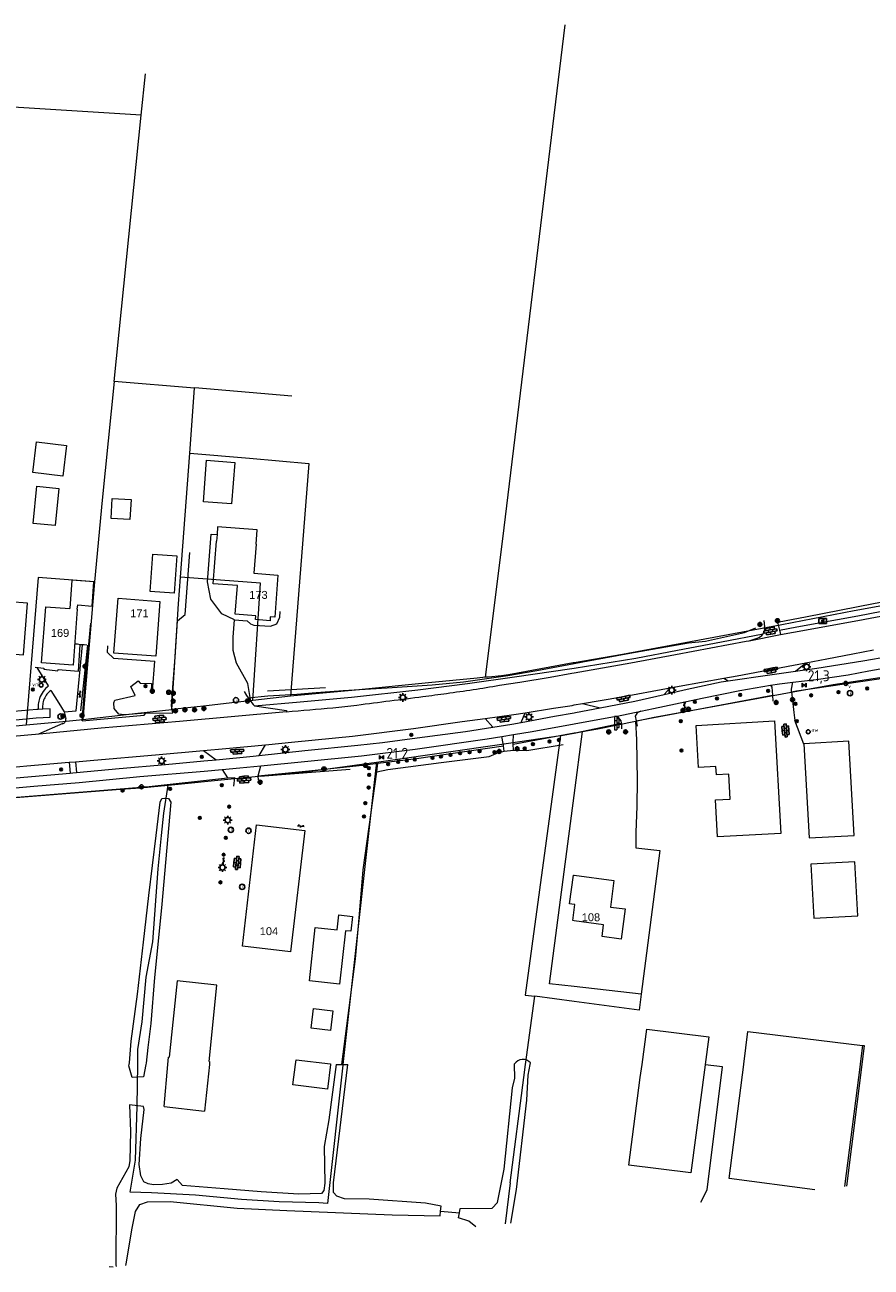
# Model space of a CAD drawing. Header units: metres. Extents: x 117922 to 130630, y 447724 to 454087.
# Tile 59 of 61: x 126875 to 127068, y 451454 to 451737. Entities that reach past the tile are written whole.
import ezdxf

# ---------------------------------------------------------------- set-up
doc = ezdxf.new("R2010")
doc.units = ezdxf.units.M
doc.layers.get('0').update_dxf_attribs({"color": 8})
for name, color, linetype, lineweight in [('B01', 8, 'Continuous', 0), ('B03', 8, 'Continuous', 0), ('B04', 8, 'Continuous', 0), ('B11', 8, 'Continuous', 0), ('B14', 8, 'Continuous', 0), ('G01', 8, 'Continuous', 0), ('Q19', 8, 'Continuous', 0), ('T00', 8, 'Continuous', 0), ('T07', 8, 'Continuous', 0), ('V00', 8, 'Continuous', 0), ('W00', 8, 'Continuous', 0), ('Z02', 7, 'Continuous', 0)]:
    doc.layers.add(name, color=color, linetype=linetype, lineweight=lineweight)
for name, color, linetype in [('SYM-OV4', 8, 'Continuous'), ('TOPOT21', 8, 'Continuous'), ('TOPOT23', 8, 'Continuous'), ('TOPOT26', 8, 'Continuous'), ('TOPOT28', 8, 'Continuous'), ('TOPOT30', 1, 'Continuous'), ('TOPOT31', 8, 'Continuous'), ('TOPOT36', 8, 'Continuous'), ('TOPOT52', 8, 'Continuous'), ('TOPOT72', 8, 'Continuous'), ('TOPOT79', 8, 'Continuous'), ('TOPOT94', 8, 'Continuous')]:
    doc.layers.add(name, color=color, linetype=linetype)
doc.styles.add('ISO', font='ISO')
doc.styles.add('Z02', font='arial.ttf', dxfattribs={"height": 1.8})

# ---------------------------------------------------------------- blocks, each defined once
blk = doc.blocks.new('paal')
at = {"color": 0}
for radius in [0.45, 0.2]:
    blk.add_circle((0, 0), radius, dxfattribs=at)
blk = doc.blocks.new('lichtmast')
at = {"color": 0}
for p, q in [((-0.6, 0), (-1, 0)), ((-0.71, 0.71), (-0.42, 0.42)), ((0, 0.6), (0, 1)), ((0.42, 0.42), (0.71, 0.71)), ((0.6, 0), (1, 0)), ((-0.42, -0.42), (-0.71, -0.71)), ((0, -0.6), (0, -1)), ((0.42, -0.42), (0.71, -0.71))]:
    blk.add_line(p, q, dxfattribs=at)
blk.add_circle((0, 0), 0.6, dxfattribs=at)
blk = doc.blocks.new('vlaggenmast')
at = {"color": 0}
blk.add_circle((0, 0), 0.45, dxfattribs=at)
at = {"color": 0, "style": 'ISO'}
blk.add_attdef('VLAGGENMAST', (0.7, 0), '', height=0.9, dxfattribs=at)
blk = doc.blocks.new('boom')
at = {"color": 0}
for radius in [0.315, 0.225, 0.135]:
    blk.add_circle((0, 0), radius, dxfattribs=at)
blk = doc.blocks.new('afsl-water')
at = {"color": 0}
blk.add_circle((0, 0), 0.45, dxfattribs=at)
at = {"color": 0, "style": 'ISO'}
blk.add_attdef('AFSL-WATER', (0.7, 0), '', height=0.9, dxfattribs=at)
blk = doc.blocks.new('verklikker')
at = {"color": 0}
blk.add_circle((0, 0), 0.45, dxfattribs=at)
at = {"color": 0, "style": 'ISO'}
blk.add_attdef('VERKLIKKER', (0.7, 0), '', height=0.9, dxfattribs=at)
blk = doc.blocks.new('klinkers4')
at = {"color": 0, "linetype": 'ByBlock', "lineweight": -2}
for p, q in [((0, 1.5), (-0.5, 1.5)), ((-0.5, 1.5), (-0.5, 0.5)), ((-0.5, 0.5), (-0.5, -0.5)), ((0, 0.5), (-0.5, 0.5)), ((0, 1.5), (0, 1)), ((0.5, 1), (0, 1)), ((0, 1), (0, 0.5)), ((0, 0.5), (0, 0)), ((0.5, 0), (0, 0)), ((0, 0), (0, -0.5)), ((0.5, 0), (0.5, 1)), ((0.5, -1), (0.5, 0)), ((-0.5, -0.5), (-0.5, -1.5)), ((0, -0.5), (-0.5, -0.5)), ((-0.5, -1.5), (0, -1.5)), ((0, -0.5), (0, -1)), ((0, -1), (0.5, -1)), ((0, -1), (0, -1.5))]:
    blk.add_line(p, q, dxfattribs=at)
blk = doc.blocks.new('klinkers6')
at = {"color": 0, "linetype": 'ByBlock', "lineweight": -2}
for p, q in [((-0.25, 1), (-0.75, 1)), ((-0.75, 1), (-0.75, 0)), ((-0.25, 0), (-0.75, 0)), ((-0.75, 0), (-0.75, -1)), ((0.25, 1.5), (-0.25, 1.5)), ((-0.25, 1.5), (-0.25, 0.5)), ((0.25, 0.5), (-0.25, 0.5)), ((-0.25, 0.5), (-0.25, -0.5)), ((0.25, 0.5), (0.25, 1.5)), ((0.75, 1), (0.25, 1)), ((0.25, -0.5), (0.25, 0.5)), ((0.75, 0), (0.75, 1)), ((-0.75, -1), (-0.25, -1)), ((-0.25, -0.5), (-0.25, 0)), ((0.25, -0.5), (-0.25, -0.5)), ((-0.25, -0.5), (-0.25, -1.5)), ((-0.25, -1.5), (0.25, -1.5)), ((0.75, 0), (0.25, 0)), ((0.25, 0), (0.25, -0.5)), ((0.25, -1.5), (0.25, -0.5)), ((0.25, -1), (0.75, -1)), ((0.75, -1), (0.75, 0))]:
    blk.add_line(p, q, dxfattribs=at)
blk = doc.blocks.new('klinkers2')
at = {"color": 0, "linetype": 'ByBlock', "lineweight": -2}
for p, q in [((-0.31, 0.5), (0, 0.5)), ((0, -0.75), (0, 0.75)), ((0, 0), (0.31, 0)), ((0, -0.5), (-0.31, -0.5))]:
    blk.add_line(p, q, dxfattribs=at)
blk = doc.blocks.new('grensmarkering')
at = {"color": 0}
blk.add_line((-0.67, 0), (0.67, 0), dxfattribs=at)
blk.add_circle((0, 0), 0.45, dxfattribs=at)
blk = doc.blocks.new('kolk')
at = {"color": 0}
blk.add_circle((0, 0), 0.6, dxfattribs=at)
at = {"color": 0, "linetype": 'Continuous', "style": 'ISO'}
blk.add_attdef('KOLK', (-0.04, -0.26), '', height=0.8, dxfattribs=at)
blk = doc.blocks.new('inspectieput')
at = {"color": 0}
blk.add_circle((0, 0), 0.6, dxfattribs=at)
at = {"color": 0, "linetype": 'Continuous', "style": 'ISO'}
blk.add_attdef('I', (0, -0.39), '', height=0.8, dxfattribs=at)
blk = doc.blocks.new('schk-electra')
at = {"color": 0}
for p, q in [((0.86, 0.56), (-0.86, 0.56)), ((-0.86, 0.56), (-0.86, -0.56)), ((0.86, -0.56), (0.86, 0.56)), ((-0.86, -0.56), (0.86, -0.56))]:
    blk.add_line(p, q, dxfattribs=at)
blk.add_lwpolyline([(-0.43, -0.35), (0.24, -0.02), (-0.24, 0.02), (0.41, 0.32)], dxfattribs=at)
blk = doc.blocks.new('kilometerpaal')
at = {"color": 0}
for p, q in [((-0.44, 0.44), (0.44, -0.44)), ((-0.44, -0.44), (-0.44, 0.44)), ((0.44, 0.44), (-0.44, -0.44)), ((0.44, -0.44), (0.44, 0.44))]:
    blk.add_line(p, q, dxfattribs=at)
at = {"color": 0, "style": 'ISO'}
blk.add_attdef('KILOMETERPAAL', (0.59, 0.87), '', height=2.5, dxfattribs=at)

msp = doc.modelspace()

# ---------------------------------------------------------------- linework, layer by layer
at = {"layer": 'B01', "flags": 128}
for points in [[(126927.55, 451618.45), (126927.03, 451611.86), (126932.53, 451611.44), (126931.79, 451601.85), (126930.79, 451601.93), (126930.73, 451601.04), (126927.39, 451601.29), (126927.46, 451602.19), (126922.79, 451602.55), (126923.29, 451609.05), (126917.78, 451609.47), (126918.53, 451619.16)], [(126904.03, 451616.19), (126909.52, 451615.81), (126908.91, 451607.29), (126903.43, 451607.67), (126904.03, 451616.19)], [(126886.92, 451604.63), (126890.18, 451604.38), (126890.61, 451609.91), (126885.6, 451610.3), (126885.09, 451603.8)], [(126905.64, 451605.46), (126904.71, 451592.98), (126895.18, 451593.69), (126896.11, 451606.17), (126905.64, 451605.46)], [(126875.51, 451605.02), (126867.35, 451605.64), (126866.46, 451593.91), (126874.6, 451593.29), (126875.51, 451605.02)], [(126886.82, 451603.69), (126885.86, 451590.95), (126878.67, 451591.49), (126879.63, 451604.23), (126885.09, 451603.8)], [(126886.82, 451603.69), (126886.92, 451604.63)], [(127047.09, 451552.63), (127032.63, 451551.88), (127032.2, 451560.24), (127035.56, 451560.45), (127035.24, 451566.09), (127032.42, 451565.93), (127032.31, 451567.89), (127028.31, 451567.66), (127027.77, 451577.22), (127045.64, 451578.24), (127047.09, 451552.63)], [(126938.65, 451553.29), (126935.42, 451525.64), (126924.43, 451526.93), (126927.66, 451554.58), (126938.65, 451553.29)], [(127000, 451536.47), (126998.97, 451536.61), (126999.83, 451543.14), (127000, 451543.12)], [(127000, 451543.12), (127009.05, 451541.92), (127008.25, 451535.87), (127011.62, 451535.42), (127010.72, 451528.57), (127006.36, 451529.15), (127006.72, 451531.84), (127000, 451532.73)], [(127000, 451532.73), (126999.68, 451532.78), (127000, 451535.2)], [(127000, 451535.2), (127000.16, 451536.45), (127000, 451536.47)], [(126909.58, 451519.05), (126907.74, 451501.7)], [(126918.58, 451518.09), (126909.58, 451519.05)], [(126916.87, 451500.73), (126918.58, 451518.09)], [(127015.46, 451500), (127016.53, 451508.07), (127030.71, 451506.33), (127029.87, 451500)], [(126907.47, 451500), (126907.63, 451501.72)], [(126907.63, 451501.72), (126907.74, 451501.7)], [(126906.61, 451490.44), (126907.47, 451500)], [(126916.9, 451500), (126915.81, 451489.36)], [(126916.87, 451500.73), (126916.97, 451500.72), (126916.9, 451500)], [(127029.86, 451499.93), (127026.6, 451475.38), (127012.42, 451477.12), (127015.07, 451497.08)], [(127015.07, 451497.08), (127015.46, 451500)], [(127029.87, 451500), (127029.86, 451499.93)], [(127054.83, 451471.51), (127035.3, 451474.03), (127038.65, 451500)], [(127038.65, 451500), (127038.66, 451500.12)], [(127065.14, 451500), (127061.56, 451472.25)], [(127065.16, 451500.15), (127065.14, 451500)], [(126906.61, 451490.44), (126915.81, 451489.36)]]:
    msp.add_lwpolyline(points, dxfattribs=at)
at = {"layer": 'B03', "flags": 128}
for points in [[(127063.81, 451552.18), (127062.59, 451573.62), (127052.29, 451573.04), (127053.51, 451551.59), (127063.81, 451552.18)], [(127064.65, 451533.88), (127063.94, 451546.17), (127053.9, 451545.59), (127054.6, 451533.3), (127064.65, 451533.88)], [(126947.9, 451530.44), (126946.56, 451518.32), (126939.68, 451519.09), (126941.02, 451531.2), (126946.01, 451530.65)], [(127038.66, 451500.12), (127039.58, 451507.56), (127065.68, 451504.37)], [(127065.68, 451504.37), (127065.16, 451500.15)]]:
    msp.add_lwpolyline(points, dxfattribs=at)
at = {"layer": 'B04', "flags": 128}
msp.add_lwpolyline([(126894.22, 451453.88), (126894.24, 451454.01), (126894.98, 451453.96)], dxfattribs=at)
at = {"layer": 'B11', "flags": 128}
for points in [[(126918.65, 451620.69), (126918.53, 451619.16)], [(126927.55, 451618.45), (126927.8, 451621.76), (126918.79, 451622.46), (126918.65, 451620.69)]]:
    msp.add_lwpolyline(points, dxfattribs=at)
at = {"layer": 'B14', "flags": 128}
for points in [[(126883.54, 451633.96), (126876.71, 451634.78), (126877.55, 451641.76), (126884.38, 451640.94), (126883.54, 451633.96)], [(126916.25, 451637.58), (126922.67, 451637.1), (126921.97, 451627.66), (126915.55, 451628.14), (126916.25, 451637.58)], [(126876.75, 451623.2), (126877.62, 451631.68), (126882.62, 451631.16), (126881.75, 451622.69), (126876.75, 451623.2)], [(126899.09, 451628.63), (126898.81, 451624.06), (126894.51, 451624.32), (126894.79, 451628.9), (126899.09, 451628.63)], [(126946.01, 451530.65), (126946.41, 451534.11), (126949.48, 451533.7), (126949.14, 451530.37), (126947.9, 451530.44)], [(126940.63, 451512.78), (126945.04, 451512.23), (126944.49, 451507.76), (126940.08, 451508.31), (126940.63, 451512.78)], [(126936.51, 451500), (126936.64, 451501.1)], [(126936.64, 451501.1), (126944.49, 451500.16), (126944.47, 451500)], [(126944.47, 451500), (126943.79, 451494.4), (126935.95, 451495.35), (126936.51, 451500)]]:
    msp.add_lwpolyline(points, dxfattribs=at)
at = {"layer": 'G01', "flags": 128}
for points in [[(126979.84, 451588.16), (126983.74, 451619.72), (126997.99, 451736.71)], [(126901.36, 451716.11), (126902.36, 451725.57)], [(126901.36, 451716.11), (126872.21, 451717.99), (126867.88, 451674.59), (126864.65, 451643), (126864.53, 451643.02), (126863.96, 451636.27), (126862.79, 451624.61), (126862.44, 451621.56), (126860.17, 451606.15), (126858.49, 451575.74)], [(126895.23, 451655.5), (126901.36, 451716.11)], [(126895.23, 451655.5), (126892.52, 451628.46), (126890.75, 451609.92)], [(126912.44, 451639.18), (126913.53, 451654.03), (126895.23, 451655.5)], [(126910.36, 451610.97), (126912.44, 451639.18)], [(126912.44, 451639.18), (126926.04, 451638.02), (126939.57, 451636.86)], [(126939.57, 451636.86), (126935.65, 451586.85)], [(126890.75, 451609.92), (126877.9, 451610.89), (126875.17, 451577.37)], [(126890.75, 451609.92), (126888.05, 451578.55)], [(126908.35, 451580.84), (126909.91, 451604.86), (126910.36, 451610.97)], [(126926.81, 451582.87), (126928.55, 451609.57), (126910.36, 451610.97)], [(127090.82, 451608.08), (127089.8, 451608.01), (127081.37, 451606.47), (127063.8, 451603.29), (127047.29, 451600.13), (127039.6, 451598.67), (127010.99, 451593.34), (127000, 451591.49)], [(127000, 451591.49), (126999.79, 451591.45), (126985.01, 451588.69), (126983.99, 451588.54), (126983.44, 451588.49), (126980.46, 451588.21), (126979.95, 451588.17), (126979.84, 451588.16)], [(127013.96, 451578.2), (127018.23, 451579.07), (127027.01, 451580.69), (127042, 451583.39), (127058.99, 451586.53), (127069.6, 451588.12), (127084.6, 451590.37), (127087.62, 451590.85)], [(126979.84, 451588.16), (126977.91, 451587.97), (126966.81, 451586.93), (126950.16, 451585.24), (126936.13, 451583.94), (126935.42, 451583.85)], [(126935.65, 451586.85), (126935.42, 451583.85)], [(126935.42, 451583.85), (126926.81, 451582.87)], [(126888.05, 451578.55), (126900.6, 451580.01), (126908.35, 451580.84)], [(126926.81, 451582.87), (126922.7, 451582.4), (126915.55, 451581.6), (126908.35, 451580.84)], [(126875.17, 451577.37), (126883.52, 451578.1), (126888.05, 451578.55)], [(127001.91, 451575.83), (127005.43, 451576.47), (127013.96, 451578.2)], [(127013.96, 451578.2), (127014.18, 451573.9), (127014.34, 451564.68), (127014.26, 451558.86), (127014.08, 451552.86), (127014.09, 451549.32), (127019.52, 451548.7), (127015.28, 451515.99)], [(126858.49, 451575.74), (126866.32, 451576.49), (126875.17, 451577.37)], [(126954.98, 451568.87), (126958.14, 451569.32), (126983, 451572.83), (126996.91, 451574.91)], [(126996.91, 451574.91), (126988.87, 451515.83)], [(126996.91, 451574.91), (126997.5, 451574.99), (126999.95, 451575.47), (127000, 451575.48)], [(127000, 451561.26), (127001.91, 451575.83)], [(127000, 451575.48), (127001.91, 451575.83)], [(126907.51, 451563.63), (126922.61, 451565.09), (126939.94, 451566.8), (126942.79, 451567.16), (126954.98, 451568.87)], [(126954.98, 451568.87), (126954.46, 451564.23), (126947.33, 451500)], [(126825.77, 451557.01), (126846.9, 451558.7), (126866.95, 451560.33), (126896.63, 451562.73), (126901.23, 451563.03), (126907.51, 451563.63)], [(126900.62, 451500), (126900.62, 451500.02), (126900.62, 451503.42), (126901.59, 451509.7), (126902.51, 451519.88), (126904.01, 451527.94), (126905.22, 451544.55), (126906.02, 451552.15), (126906.54, 451557.21), (126907.51, 451563.63)], [(127000, 451517.76), (126994.38, 451518.4), (127000, 451561.26)], [(126988.87, 451515.83), (126991.01, 451515.55)], [(126988.92, 451500), (126991.01, 451515.55)], [(127000, 451514.36), (126991.01, 451515.55)], [(127015.28, 451515.99), (127000, 451517.76)], [(127015.28, 451515.99), (127014.81, 451512.4)], [(127014.81, 451512.4), (127000, 451514.36)], [(126947.33, 451500), (126947.32, 451499.84), (126943.82, 451468.33), (126941.84, 451468.49), (126932.79, 451468.76), (126924.21, 451469.24), (126913.71, 451470.28), (126903.71, 451470.77), (126898.86, 451470.97), (126900.09, 451478.2), (126900.43, 451490.51), (126900.62, 451500)], [(126985.41, 451473.04), (126988.53, 451497.08), (126988.92, 451500)], [(126985.41, 451473.04), (126984.26, 451463.76)]]:
    msp.add_lwpolyline(points, dxfattribs=at)
at = {"layer": 'Q19', "flags": 128}
for points in [[(127046.76, 451598.93), (127050.7, 451599.63), (127064.64, 451602.17), (127077.88, 451604.73), (127087.52, 451606.51), (127096.84, 451608.4), (127106.48, 451610.7)], [(127000, 451591.29), (127001.96, 451591.66), (127012.66, 451593.66), (127026.05, 451596.01), (127029.91, 451596.4), (127031.94, 451596.86), (127038.84, 451598.37), (127041.37, 451599.39)], [(127000, 451590.22), (127014.06, 451592.54), (127023.58, 451594.35), (127033.56, 451596.25), (127043.03, 451598.05)], [(126925.72, 451583.48), (126930.25, 451583.95), (126936.81, 451584.36), (126941.24, 451584.71), (126947.4, 451585.17), (126957.38, 451585.75), (126967.65, 451586.46), (126974.81, 451587.17), (126984.91, 451588.55), (126991.48, 451589.71), (127000, 451591.29)], [(126927.17, 451581.67), (126937.56, 451582.6), (126949.28, 451583.65), (126964.4, 451585.34), (126975.69, 451586.73), (126986.41, 451588.24), (126999.47, 451590.14), (127000, 451590.22)], [(127000, 451590.22), (127000, 451590.22)], [(126945.79, 451500), (126947.05, 451500)], [(126947.05, 451500), (126948.42, 451500)]]:
    msp.add_lwpolyline(points, dxfattribs=at)
at = {"layer": 'T00', "flags": 128}
for points in [[(126913.6, 451654.14), (126935.68, 451652.25)], [(127046.3, 451600.69), (127053.08, 451602), (127068.18, 451604.96), (127081.14, 451607.36), (127089.67, 451608.82)], [(126888.59, 451586.81), (126889.88, 451600.46)], [(126887.93, 451578.27), (126888.59, 451586.81)], [(127049.5, 451584.84), (127050.65, 451585.12), (127072.53, 451588.28)], [(126930.12, 451585.06), (126936.84, 451585.47), (126943.38, 451585.86)], [(127014.11, 451578.26), (127045.16, 451584.08)], [(127000.21, 451575.56), (127010.69, 451577.72)], [(126986.1, 451572.91), (127000, 451575.52)], [(126955.31, 451568.6), (126964.11, 451569.68), (126983.91, 451572.55)], [(126928.01, 451565.76), (126938.83, 451566.83), (126951.81, 451568.17), (126955.31, 451568.6)], [(126928.45, 451565.65), (126949.01, 451567.27)], [(126826.21, 451557.2), (126846.65, 451558.77), (126903.17, 451563.32), (126921.01, 451565.24)], [(126969.59, 451466.65), (126973.87, 451466.23)]]:
    msp.add_lwpolyline(points, dxfattribs=at)
at = {"layer": 'T07', "flags": 128}
for points in [[(126947.05, 451500), (126950.16, 451524.07), (126950.89, 451531.6), (126951.92, 451544.33), (126955.04, 451566.67)], [(126955.04, 451566.67), (126955.31, 451568.6)]]:
    msp.add_lwpolyline(points, dxfattribs=at)
at = {"layer": 'V00', "flags": 128}
for points in [[(126916.45, 451609.9), (126917.35, 451620.77), (126918.65, 451620.69)], [(126911.4, 451602.5), (126912.44, 451616.55)], [(126922.64, 451601.27), (126919.74, 451602.65), (126917.24, 451605.94), (126916.45, 451609.9)], [(126932.96, 451601.83), (126933.06, 451603.16)], [(127047.02, 451597.88), (127049.98, 451598.45), (127064.64, 451601.11), (127078.3, 451603.66)], [(126909.13, 451592.76), (126909.65, 451601.01)], [(126909.65, 451601.01), (126911.4, 451602.5)], [(126922.34, 451597.29), (126922.64, 451601.27)], [(126922.64, 451601.27), (126925.51, 451601.05)], [(126925.51, 451601.05), (126926.28, 451600.31), (126927.06, 451600.06)], [(126927.06, 451600.06), (126930.81, 451599.79)], [(126930.81, 451599.79), (126932.3, 451600.33), (126932.96, 451601.83)], [(127043.22, 451601.08), (127043.39, 451599.65)], [(127046.08, 451601.55), (127046.3, 451600.69)], [(127046.3, 451600.69), (127046.76, 451598.93)], [(126923.08, 451591.38), (126922.36, 451594.26), (126922.34, 451597.29)], [(127039.84, 451596.49), (127047.02, 451597.88)], [(127046.76, 451598.93), (127047.02, 451597.88)], [(126883.84, 451580.3), (126886.58, 451580.56), (126888.02, 451595.54)], [(126886.84, 451595.68), (126886.39, 451595.71)], [(126887.46, 451595.57), (126886.84, 451595.68)], [(126887.09, 451589.54), (126887.51, 451595.57)], [(126888.37, 451595.53), (126887.46, 451595.57)], [(126889.16, 451595.49), (126887.58, 451580.54)], [(126888.99, 451595.49), (126888.37, 451595.53)], [(126893.68, 451593.81), (126893.78, 451595.3)], [(127000, 451589.19), (127012.94, 451591.47), (127023.1, 451593.35), (127039.22, 451596.37), (127039.84, 451596.49)], [(127039.84, 451596.49), (127041.7, 451597.04)], [(127063.49, 451593.48), (127068.2, 451594.39)], [(126893.68, 451593.81), (126895.09, 451592.51)], [(126895.09, 451592.51), (126904.52, 451591.85)], [(126903.97, 451585.03), (126904.52, 451591.85)], [(126908.49, 451584.85), (126909.13, 451592.76)], [(127050.4, 451589.54), (127055.26, 451590.23), (127065.75, 451591.95)], [(127052.76, 451591.45), (127057.58, 451592.34), (127063.49, 451593.48)], [(127065.75, 451591.95), (127071.9, 451592.96)], [(126877.25, 451590.48), (126879.2, 451590.27)], [(126880.28, 451586.23), (126877.68, 451590.43)], [(126879.2, 451590.27), (126879.23, 451590.02)], [(126879.23, 451590.02), (126882.35, 451589.67)], [(126882.35, 451589.67), (126882.46, 451589.94)], [(126882.46, 451589.94), (126887.09, 451589.54)], [(126925.67, 451586.73), (126923.08, 451591.38)], [(126982.99, 451586.34), (126987.61, 451587.07), (126994.51, 451588.2), (126999.49, 451589.1), (127000, 451589.19)], [(127034.07, 451587.98), (127037.1, 451588.53), (127052.76, 451591.45)], [(127035.09, 451587.33), (127044.54, 451588.71), (127050.4, 451589.54)], [(127049.82, 451587.03), (127055.1, 451587.63), (127062.41, 451588.76), (127067.12, 451589.61)], [(127050.4, 451589.54), (127052.76, 451591.45)], [(127067.12, 451589.61), (127072.26, 451590.54)], [(126902.45, 451580.03), (126897.61, 451579.62), (126896.25, 451579.74), (126895.25, 451581.1), (126895.15, 451582.36), (126895.4, 451582.93), (126900.03, 451584.06), (126899.01, 451586.08), (126900.71, 451587.38), (126901.17, 451586.83), (126903.69, 451586.73), (126903.63, 451584.97)], [(126926.35, 451582.62), (126925.67, 451586.73)], [(127015.2, 451580.47), (127018.06, 451581.07), (127029.18, 451583.43), (127037.72, 451585.16), (127044.73, 451586.34)], [(127020.48, 451584.24), (127025.78, 451585.43), (127033.5, 451587.1), (127035.09, 451587.33)], [(127021.88, 451585.76), (127023.96, 451586.14), (127034.07, 451587.98)], [(127034.07, 451587.98), (127035.09, 451587.33)], [(127044.73, 451586.34), (127046.78, 451586.68), (127049.82, 451587.03)], [(127044.73, 451586.34), (127045.04, 451585.89), (127045.16, 451584.08)], [(127049.5, 451584.84), (127049.51, 451585.48), (127049.82, 451587.03)], [(126880.81, 451585.18), (126882.6, 451582.24)], [(126903.63, 451584.97), (126903.97, 451585.03)], [(126908.31, 451581.69), (126908.49, 451584.85)], [(126924.82, 451584.91), (126925.33, 451584.02), (126925.72, 451583.48)], [(126925.72, 451583.48), (126926.04, 451583.04), (126926.86, 451581.97), (126927.17, 451581.67)], [(127001.88, 451582.18), (127010.38, 451583.66), (127021.88, 451585.76)], [(127005.95, 451581.23), (127013.82, 451582.75), (127020.48, 451584.24)], [(127020.48, 451584.24), (127021.88, 451585.76)], [(127045.16, 451584.08), (127045.25, 451582.75)], [(127049.5, 451584.84), (127050.03, 451580.14)], [(126882.6, 451582.24), (126883.84, 451580.3)], [(126883.84, 451580.3), (126884.18, 451578.8)], [(126908.59, 451580.06), (126908.31, 451581.69)], [(126934.48, 451580.33), (126910.1, 451578.11)], [(126927.17, 451581.67), (126934.45, 451580.6)], [(126934.45, 451580.6), (126934.48, 451580.33)], [(126988.86, 451580.1), (126995.3, 451581.15), (126999.58, 451581.78), (127000, 451581.86)], [(127000, 451581.86), (127001.88, 451582.18)], [(127000, 451580.08), (127000.3, 451580.13), (127005.95, 451581.23)], [(127001.88, 451582.18), (127005.95, 451581.23)], [(127009.78, 451579.34), (127015.2, 451580.47)], [(127015.2, 451580.47), (127014.38, 451580.07), (127013.9, 451579.31), (127014.11, 451578.26)], [(126883.49, 451577.61), (126877.97, 451575.21)], [(126887.93, 451578.27), (126902.04, 451579.57)], [(126910.1, 451578.11), (126892.25, 451576.55)], [(126902.04, 451579.57), (126902.45, 451580.03)], [(126902.45, 451580.03), (126908.59, 451580.06)], [(126929.72, 451572.82), (126936.41, 451573.45), (126949.51, 451574.8), (126963.39, 451576.51), (126974.49, 451578.12), (126979.75, 451578.82)], [(126979.75, 451578.82), (126986.26, 451579.67), (126988.86, 451580.1)], [(126979.75, 451578.82), (126981.51, 451576.83)], [(126981.51, 451576.83), (126985.78, 451577.52), (126987.92, 451577.9)], [(126986.15, 451575.11), (126990.42, 451575.82), (127000, 451577.55)], [(126987.92, 451577.9), (126988.86, 451580.1)], [(126987.92, 451577.9), (126995.56, 451579.29), (127000, 451580.08)], [(127000, 451577.55), (127000.36, 451577.61), (127009.22, 451579.22), (127009.78, 451579.34)], [(127009.78, 451579.34), (127010.6, 451578.22), (127010.69, 451577.72)], [(127010.69, 451577.72), (127010.77, 451577.32), (127010.79, 451576.44)], [(127014.11, 451578.26), (127014.35, 451577.05)], [(127050.03, 451580.14), (127050.28, 451578.36)], [(127052.3, 451572.91), (127050.28, 451578.36)], [(126878.94, 451575.29), (126864.39, 451574.04)], [(126892.25, 451576.55), (126878.94, 451575.29)], [(126928.24, 451570.35), (126938.69, 451571.53), (126950.73, 451572.72), (126956.31, 451573.34), (126964.25, 451574.39), (126975.26, 451575.82), (126981.51, 451576.83)], [(126928.61, 451568), (126938.61, 451568.99), (126951.57, 451570.32), (126963.82, 451571.83), (126980.22, 451574.14), (126983.53, 451574.68)], [(126983.53, 451574.68), (126986.15, 451575.11)], [(126983.91, 451572.55), (126983.82, 451573.12), (126983.53, 451574.68)], [(126986.1, 451572.91), (126986.08, 451573.34), (126986.15, 451575.11)], [(127000, 451575.52), (127000.21, 451575.56)], [(126915.58, 451571.51), (126920.66, 451571.98), (126929.72, 451572.82)], [(126928.24, 451570.35), (126929.72, 451572.82)], [(126984.09, 451571.32), (126983.91, 451572.55)], [(126986.18, 451571.56), (126986.1, 451572.91)], [(126986.18, 451571.56), (126989.24, 451571.52), (126997.51, 451572.85)], [(126884.98, 451568.83), (126886.42, 451568.95)], [(126886.42, 451568.95), (126890.62, 451569.32), (126904.6, 451570.51), (126915.58, 451571.51)], [(126886.42, 451568.95), (126886.66, 451566.5)], [(126886.66, 451566.5), (126896.34, 451567.41), (126906.88, 451568.33), (126915.62, 451569.14), (126918.47, 451569.41)], [(126915.58, 451571.51), (126918.47, 451569.41)], [(126918.47, 451569.41), (126926.87, 451570.2), (126928.24, 451570.35)], [(126955.04, 451566.67), (126957.56, 451567.16), (126969.74, 451568.77), (126980.68, 451570.17), (126982.76, 451571.04), (126984.09, 451571.32)], [(126984.09, 451571.32), (126986.18, 451571.56)], [(126804.16, 451556.63), (126812.07, 451557.63), (126824.19, 451558.66), (126834.87, 451559.52), (126849.8, 451560.85), (126863.54, 451562.14), (126876.9, 451563.35), (126887.28, 451564.24), (126901.1, 451565.55), (126915.69, 451566.8), (126919.85, 451567.17)], [(126858.13, 451566.37), (126859.29, 451566.47), (126875.32, 451567.99), (126884.98, 451568.83)], [(126858.33, 451563.95), (126866.88, 451564.71), (126876.42, 451565.57), (126885.18, 451566.36)], [(126884.98, 451568.83), (126885.18, 451566.36)], [(126885.18, 451566.36), (126885.84, 451566.42), (126886.66, 451566.5)], [(126919.85, 451567.17), (126923.81, 451567.52), (126928.61, 451568)], [(126919.85, 451567.17), (126921.01, 451565.24)], [(126928.01, 451565.76), (126928.61, 451568)], [(126921.01, 451565.24), (126922.64, 451565.36), (126922.44, 451563.35)], [(126928.11, 451564.71), (126928, 451565.72), (126928.01, 451565.76)], [(127065.68, 451504.37), (127066.05, 451504.32), (127065.51, 451500)], [(127028.87, 451468.66), (127030.31, 451471.48), (127033.82, 451499.51), (127029.86, 451499.93)], [(127065.51, 451500), (127062.04, 451472.31)]]:
    msp.add_lwpolyline(points, dxfattribs=at)
at = {"layer": 'V00'}
for centre, radius, start, end in [((127040.99, 451599.36), 2.42, 286.9813, 327.2805), ((127041, 451599.35), 2.41, 327.4058, 7.0043), ((126884.13, 451581.3), 6.26, 128.0032, 144.3629), ((126926.73, 451914.47), 332.91, 277.6332, 279.7281), ((126884.23, 451581.26), 6.37, 160.7299, 173.0483), ((126884.22, 451581.24), 6.37, 144.4718, 160.5565), ((126883.41, 451581.5), 4.49, 157.3595, 173.9677), ((126883.48, 451581.48), 4.57, 141.6475, 157.4723), ((126883.41, 451581.56), 4.46, 125.6695, 141.8818), ((125358.42, 464061.74), 12581.03, 277.270208, 277.339194), ((126910.14, 452016.8), 436.55, 277.2936, 278.0083), ((126883.79, 451581.29), 5.92, 172.859, 184.2034), ((126883.31, 451581.47), 4.39, 173.5107, 187.4558), ((126887.11, 452187.61), 609.13, 274.46059, 275.45735), ((126928.74, 451752.44), 171.98, 275.4379, 277.2791), ((126883.21, 451578.58), 1.01, 285.6928, 303.2872), ((126883.23, 451578.56), 0.981, 303.4108, 321.6327), ((126883.22, 451578.56), 0.987, 321.6376, 347.8648), ((126883.21, 451578.56), 1.01, 347.9624, 13.82)]:
    msp.add_arc(centre, radius, start, end, dxfattribs=at)
at = {"layer": 'W00', "flags": 128}
for points in [[(126877.88, 451580.86), (126877.64, 451580.85), (126870.58, 451580.2), (126862.8, 451579.58), (126861.84, 451579.28), (126861.08, 451578.8), (126861.12, 451577.82), (126861.82, 451577.18), (126866.52, 451577.92), (126872.82, 451578.48), (126877.47, 451578.91), (126880.65, 451579.11)], [(126878.95, 451580.9), (126877.88, 451580.86)], [(126880.65, 451579.11), (126880.64, 451580.97), (126878.95, 451580.9)], [(126898.68, 451500.38), (126899.06, 451505.29), (126900.57, 451516.04), (126901.88, 451527.85), (126903.15, 451538.5), (126904.8, 451552.12), (126905.67, 451559.74), (126906.09, 451560.58), (126906.75, 451560.66), (126907.59, 451560.59), (126908.09, 451559.73), (126905.97, 451535.7), (126904.37, 451519.84), (126903.54, 451509.31), (126902.86, 451503.89), (126902.48, 451500.35)], [(126945.79, 451500), (126944.09, 451487.39), (126943.08, 451481.34), (126943.2, 451473.03), (126943.01, 451471.36), (126942.45, 451470.64), (126937.3, 451470.51), (126928.71, 451471.03), (126920.27, 451471.7), (126910.8, 451472.46), (126909.57, 451473.85), (126908.18, 451473.03), (126906.2, 451472.71), (126904.2, 451472.65), (126902.93, 451472.82), (126901.96, 451473.33), (126901.26, 451474.7), (126900.92, 451477.23), (126901.32, 451483.2), (126902.07, 451489.74), (126901.89, 451490.47), (126898.69, 451490.84), (126898.95, 451484.74), (126898.81, 451478.16), (126898.59, 451476.69), (126895.8, 451471.85), (126895.52, 451470.47), (126895.61, 451469.17), (126895.69, 451467.88), (126895.61, 451454.42), (126895.65, 451454.03)], [(126902.41, 451500), (126901.9, 451497.23), (126899.29, 451497.04), (126898.56, 451499.68), (126898.62, 451500)], [(126898.62, 451500), (126898.68, 451500.38)], [(126902.48, 451500.35), (126902.41, 451500)], [(126969.59, 451466.65), (126969.71, 451467.76), (126966.13, 451468.48), (126953.28, 451469.35), (126947.66, 451469.45), (126945.93, 451470.03), (126945.17, 451470.86), (126945.15, 451473.07), (126948.42, 451500)], [(126973.87, 451466.23), (126974.03, 451467.25), (126981.32, 451467.29), (126982.51, 451468.57), (126984.04, 451476.2), (126985.92, 451494.7), (126986.49, 451496.89), (126986.42, 451500)], [(126985.59, 451463.91), (126986.86, 451471.56), (126989.26, 451491.87), (126989.56, 451497.59), (126989.99, 451500)], [(126986.42, 451500), (126986.41, 451500.15)], [(126989.99, 451500), (126990.05, 451500.37)], [(126897.88, 451454.28), (126897.95, 451454.64), (126899.3, 451462.72), (126900.09, 451466.56), (126901.07, 451468.14), (126902.82, 451468.76), (126908, 451468.81), (126923.27, 451467.34), (126934.55, 451466.74), (126958.53, 451465.77), (126969.47, 451465.55), (126969.59, 451466.65)], [(126977.64, 451463.04), (126976.03, 451464.34), (126973.69, 451465.12), (126973.87, 451466.23)]]:
    msp.add_lwpolyline(points, dxfattribs=at)
at = {"layer": 'W00'}
msp.add_arc((126988.32, 451498.83), 2.32, 41.6072, 145.2494, dxfattribs=at)

# ---------------------------------------------------------------- block references
at = {"layer": 'SYM-OV4'}
for name, p, rotation in [('klinkers6', (127044.7, 451598.72), 280.3693427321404), ('klinkers4', (127044.87, 451589.71), 280.9536535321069), ('klinkers2', (126887.37, 451584.33), 174.7627153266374), ('klinkers4', (127011.27, 451583.28), 281.2744501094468), ('klinkers2', (127025.17, 451581.82), 185.6794922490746), ('klinkers6', (126905.55, 451578.69), 275.1591227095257), ('klinkers4', (126984.05, 451578.57), 277.9205100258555), ('klinkers6', (127048.16, 451576.06), 5.120731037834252), ('klinkers4', (126923.26, 451571.23), 274.2894029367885), ('klinkers6', (126924.8, 451564.88), 275.1345174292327), ('klinkers2', (126937.72, 451554.26), 264.2693148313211), ('klinkers2', (126920.15, 451546.37), 354.3340800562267), ('klinkers6', (126923.25, 451545.9), 353.6941071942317)]:
    msp.add_blockref(name, p, dxfattribs=dict(at, rotation=rotation))
at = {"layer": 'SYM-OV4', "lineweight": 0}
msp.add_blockref('klinkers4', (127009.73, 451577.74), dxfattribs=at)
at = {"layer": 'TOPOT21'}
for p in [(127052.95, 451590.56), (126878.76, 451587.69), (127022.23, 451585.24), (126960.97, 451583.58), (126989.71, 451579.13), (126934.22, 451571.72), (126906.03, 451569.13), (126921.08, 451555.66), (126919.89, 451544.85)]:
    msp.add_blockref('lichtmast', p, dxfattribs=at)
at = {"layer": 'TOPOT23'}
ref = msp.add_blockref('kolk', (126921.81, 451553.44), dxfattribs=at)
ref.add_attrib('KOLK', 'r', (126921.77, 451553.18), dxfattribs={"color": 0, "height": 0.8, "style": 'ISO'})
ref = msp.add_blockref('kolk', (126925.83, 451553.23), dxfattribs=at)
ref.add_attrib('KOLK', 'r', (126925.79, 451552.97), dxfattribs={"color": 0, "height": 0.8, "style": 'ISO'})
ref = msp.add_blockref('kolk', (126924.38, 451540.46), dxfattribs=at)
ref.add_attrib('KOLK', 'r', (126924.33, 451540.2), dxfattribs={"color": 0, "height": 0.8, "style": 'ISO'})
at = {"layer": 'TOPOT26'}
for p in [(126902.37, 451586.16), (127066.77, 451585.64), (126876.71, 451585.37), (127032.54, 451583.34), (127037.84, 451584.16), (127044.19, 451585.07), (127053.98, 451584.06), (127060.2, 451584.8), (127027.51, 451582.59), (127050.45, 451582.15), (127024.29, 451578.16), (127050.74, 451578.18), (126962.91, 451575.06), (126988.74, 451571.96), (126990.62, 451572.96), (126994.41, 451573.57), (126996.53, 451573.89), (127024.44, 451571.5), (126915.18, 451570.07), (126959.93, 451568.9), (126961.91, 451569.2), (126963.7, 451569.46), (126967.76, 451569.85), (126969.66, 451570.11), (126971.84, 451570.49), (126974.03, 451570.87), (126976.19, 451571.1), (126978.47, 451571.33), (126981.85, 451571.12), (126883.14, 451567.18), (126953.25, 451567.5), (126953.32, 451565.94), (126957.63, 451568.39), (126919.74, 451563.6), (126953.19, 451563.05), (126897.15, 451562.37), (126907.96, 451562.75), (126921.43, 451558.71), (126952.43, 451559.52), (126914.73, 451556.15), (126952.13, 451556.48), (126920.66, 451551.64), (126920.16, 451547.79), (126919.41, 451541.49)]:
    msp.add_blockref('boom', p, dxfattribs=at)
at = {"layer": 'TOPOT28'}
ref = msp.add_blockref('inspectieput', (126922.97, 451582.93), dxfattribs=at)
ref.add_attrib('I', 'i', (126922.97, 451582.54), dxfattribs={"color": 0, "height": 0.8, "style": 'ISO'})
ref = msp.add_blockref('inspectieput', (127062.84, 451584.55), dxfattribs=at)
ref.add_attrib('I', 'i', (127062.84, 451584.16), dxfattribs={"color": 0, "height": 0.8, "style": 'ISO'})
ref = msp.add_blockref('inspectieput', (126882.98, 451579.23), dxfattribs=at)
ref.add_attrib('I', 'i', (126882.98, 451578.84), dxfattribs={"color": 0, "height": 0.8, "style": 'ISO'})
at = {"layer": 'TOPOT30'}
ref = msp.add_blockref('kilometerpaal', (127052.4, 451586.36), dxfattribs=at)
ref.add_attrib('KILOMETERPAAL', '21,3', (127053.21, 451587.27), dxfattribs={"color": 0, "height": 2.5, "style": 'ISO'})
ref = msp.add_blockref('kilometerpaal', (126956.13, 451569.94), dxfattribs=at)
ref.add_attrib('KILOMETERPAAL', '21,2', (126957.23, 451569.61), dxfattribs={"color": 0, "height": 2.5, "style": 'ISO'})
at = {"layer": 'TOPOT31'}
ref = msp.add_blockref('verklikker', (127061.87, 451586.76), dxfattribs=at)
ref.add_attrib('VERKLIKKER', 'v', (127062.41, 451585.72), dxfattribs={"color": 0, "height": 0.9, "style": 'ISO'})
at = {"layer": 'TOPOT36'}
for p in [(126943.03, 451567.29), (126901.46, 451563.24)]:
    msp.add_blockref('grensmarkering', p, dxfattribs=at)
at = {"layer": 'TOPOT52'}
for p in [(127042.32, 451600.2), (127046.32, 451601.05), (126888.6, 451590.67), (126903.91, 451584.99), (126907.64, 451584.75), (126908.66, 451582.74), (126908.7, 451584.54), (127049.76, 451583.07), (126909.18, 451580.55), (126911.32, 451580.79), (126913.53, 451580.76), (126915.65, 451581.05), (127024.8, 451580.62), (127026.03, 451580.88), (127046.02, 451582.44), (126982.91, 451571.28), (126987.02, 451571.89), (126952.47, 451568.13), (126928.47, 451564.28)]:
    msp.add_blockref('paal', p, dxfattribs=at)
at = {"layer": 'TOPOT52', "lineweight": 0}
for p in [(126925.6, 451582.76), (126883.54, 451579.32), (126887.9, 451579.48), (127007.87, 451575.73), (127011.72, 451575.75)]:
    msp.add_blockref('paal', p, dxfattribs=at)
at = {"layer": 'TOPOT72', "lineweight": 0}
msp.add_blockref('schk-electra', (127056.61, 451601.01), dxfattribs=at)
at = {"layer": 'TOPOT79'}
ref = msp.add_blockref('afsl-water', (127053.32, 451575.76), dxfattribs=at)
ref.add_attrib('AFSL-WATER', 'aw', (127054.02, 451575.76), dxfattribs={"color": 0, "height": 0.9, "style": 'ISO'})
at = {"layer": 'TOPOT94'}
ref = msp.add_blockref('vlaggenmast', (126878.59, 451586.38), dxfattribs=at)
ref.add_attrib('VLAGGENMAST', 'vm', (126876.54, 451586.11), dxfattribs={"color": 0, "height": 0.9, "style": 'ISO'})

# ---------------------------------------------------------------- texts
at = {"layer": 'Z02', "linetype": 'Continuous', "char_height": 1.8, "attachment_point": 7, "line_spacing_factor": 0.8, "style": 'Z02'}
for s, insert in [('{\\C256;173}', (126925.98, 451606)), ('{\\C256;171}', (126898.87, 451601.82)), ('{\\C256;169}', (126880.79, 451597.35)), ('{\\C256;108}', (127001.73, 451532.61)), ('{\\C256;104}', (126928.38, 451529.44))]:
    msp.add_mtext(s, dxfattribs=dict(at, insert=insert))

doc.saveas('drawing.dxf')
